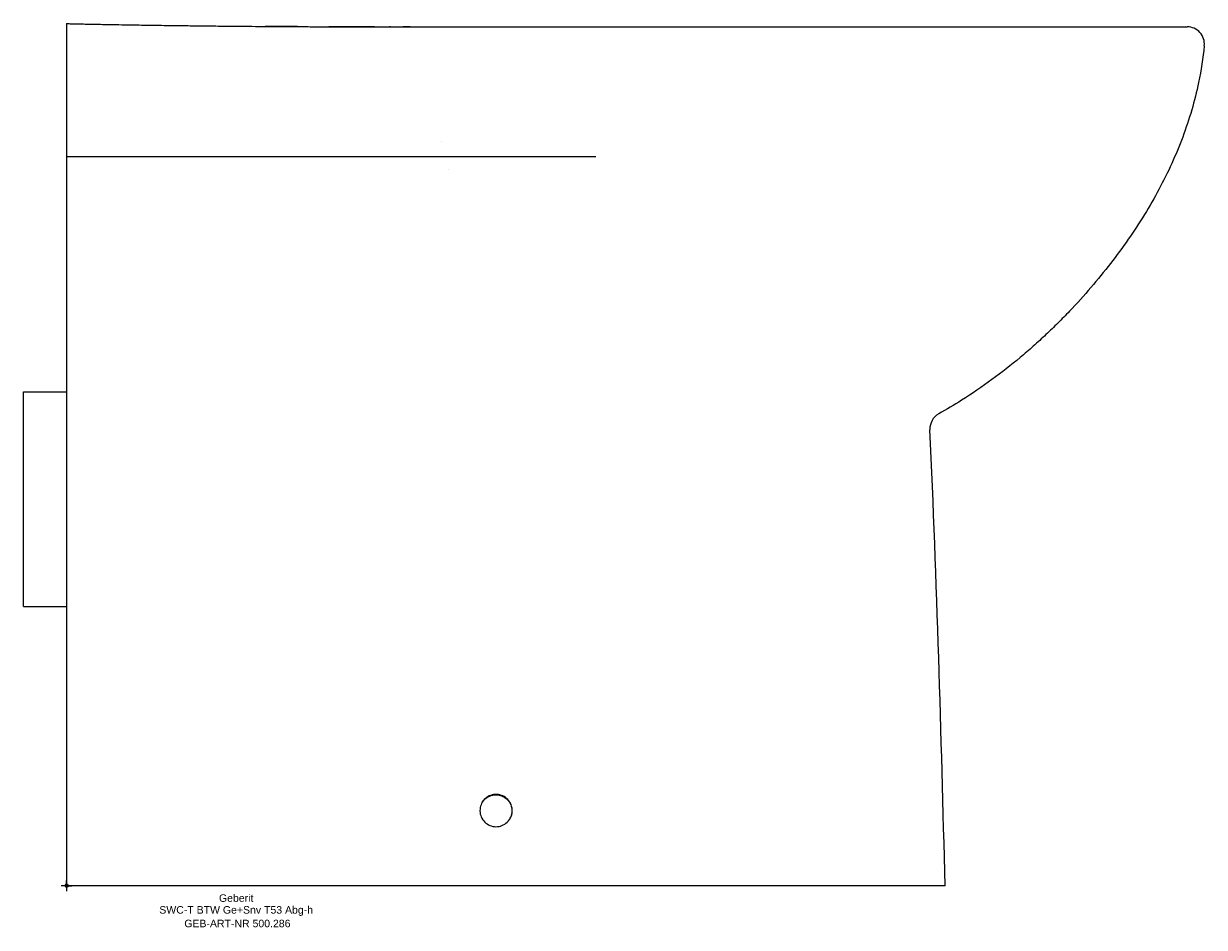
# Model space of a CAD drawing. Header units: millimetres. Extents: x -20 to 530, y -19 to 401.
import ezdxf
from ezdxf.enums import TextEntityAlignment as Align

# ---------------------------------------------------------------- set-up
doc = ezdxf.new("R2010")
doc.units = ezdxf.units.MM
doc.layers.get('0').update_dxf_attribs({"linetype": 'CONTINUOUS'})
for name, color, linetype, lineweight in [('Arbeitspunkt(DIN)', 7, 'CONTINUOUS', 25), ('GEB-ART-NR', 1, 'CONTINUOUS', 18), ('GEB-BEZUG', 2, 'CONTINUOUS', 25), ('GEB-TEXT', 5, 'CONTINUOUS', 18)]:
    doc.layers.add(name, color=color, linetype=linetype, lineweight=lineweight)
doc.layers.add('GEB-KONTUR-A', color=5, linetype='CONTINUOUS')
doc.styles.get("Standard").update_dxf_attribs({"font": 'arial.ttf'})

# ---------------------------------------------------------------- blocks, each defined once
blk = doc.blocks.new('Einfügepunkt')
at = {"layer": 'GEB-BEZUG'}
for p, q in [((-0.71, -0.71), (0.71, 0.71)), ((-0.71, 0.71), (0.71, -0.71))]:
    blk.add_line(p, q, dxfattribs=at)

msp = doc.modelspace()

# ---------------------------------------------------------------- linework, layer by layer
at = {"layer": 'Arbeitspunkt(DIN)', "ltscale": 25}
for q in [(-2.5, 0), (0, 2.5), (0, -2.5), (2.5, 0)]:
    msp.add_line((0, 0), q, dxfattribs=at)
at = {"layer": 'GEB-KONTUR-A', "ltscale": 25}
for p, q in [((0, 401.5), (0, 401.5)), ((0, 399.96), (0, 391.96)), ((0, 346.97), (0, 339.43)), ((174.51, 346.4), (174.51, 346.4)), ((177.99, 333.53), (177.99, 333.53)), ((-20, 230), (0, 230)), ((-20, 130), (0, 130))]:
    msp.add_line(p, q, dxfattribs=at)
for centre, start, end in [((521.85, 392), 354.157, 89.996), ((410.02, 212.75), 119.1751, 182.6507)]:
    msp.add_arc(centre, 8, start, end, dxfattribs=at)
for points, knots in [([(0, 401.5), (0, 401.5), (0, 401.5), (0, 401.5), (0, 401.5), (0.01, 401.5), (0.01, 401.5), (0.01, 401.5), (0.01, 401.5), (0.02, 401.5), (0.03, 401.5), (0.07, 401.5), (0.09, 401.5), (0.18, 401.5), (0.25, 401.49), (0.5, 401.49), (0.68, 401.48), (1.38, 401.47), (1.93, 401.46), (4.57, 401.4), (7.06, 401.35), (12.3, 401.25), (15.07, 401.19), (28.25, 400.95), (39.33, 400.77), (63.06, 400.46), (75.89, 400.32), (98.48, 400.15), (108.26, 400.09), (125.85, 400.03), (133.6, 400.02), (143.74, 400.01), (146.28, 400.01), (151.44, 400.01), (154.1, 400), (156.67, 400)], [0, 0, 0, 0, 0.000075, 0.000075, 0.000226, 0.000226, 0.000827, 0.000827, 0.00203, 0.00203, 0.007131, 0.007131, 0.020737, 0.020737, 0.057018, 0.057018, 0.153784, 0.153784, 0.412101, 0.412101, 1.339092, 1.339092, 2.255605, 2.255605, 5.620273, 5.620273, 9.509115, 9.509115, 12.449946, 12.449946, 14.786286, 14.786286, 15.572518, 15.572518, 16.352034, 16.352034, 16.352034, 16.352034]), ([(0, 401.5), (18.88, 401.08), (36.55, 400.79), (67.75, 400.41), (78.94, 400.3), (100.5, 400.13), (110.95, 400.08), (128.23, 400.03), (135.02, 400.02), (144.25, 400.01), (146.78, 400.01), (151.64, 400.01), (154.01, 400), (157.06, 400), (157.82, 400), (158.81, 400), (159.06, 400), (159.39, 400), (159.48, 400), (159.61, 400), (159.66, 400), (159.74, 400), (159.78, 400), (159.84, 400), (159.85, 400), (159.92, 400), (159.93, 400), (159.94, 400)], [0, 0, 0, 0, 6.124007, 6.124007, 9.512571, 9.512571, 12.64187, 12.64187, 14.705385, 14.705385, 15.483979, 15.483979, 16.179392, 16.179392, 16.40959, 16.40959, 16.486303, 16.486303, 16.51528, 16.51528, 16.530638, 16.530638, 16.546268, 16.546268, 16.558402, 16.558402, 16.596174, 16.596174, 16.596174, 16.596174]), ([(0, 401.5), (1.45, 401.47), (3.31, 401.43), (7.54, 401.34), (9.96, 401.29), (16.24, 401.17), (20.24, 401.1), (32.16, 400.89), (40.29, 400.76), (61.53, 400.47), (74.77, 400.33), (99.26, 400.14), (110.6, 400.08), (127.74, 400.03), (133.54, 400.02), (142.1, 400.01), (144.92, 400.01), (150.69, 400.01), (153.74, 400), (156.67, 400)], [0, 0, 0, 0, 0.807106, 0.807106, 1.657152, 1.657152, 2.936523, 2.936523, 5.427367, 5.427367, 9.43829, 9.43829, 12.832777, 12.832777, 14.59126, 14.59126, 15.463572, 15.463572, 16.353094, 16.353094, 16.353094, 16.353094]), ([(0, 401.5), (0, 401.5), (0, 401.46), (0, 401.25), (0, 400.95), (0, 400.65), (0, 400.35), (0, 400.15), (0, 400.07), (0, 400.01), (0, 399.97), (0, 399.96), (0, 399.96)], [0.0000007, 0.0000007, 0.0000007, 0.0000007, 0.2617992, 0.5235984, 0.654498, 0.7853976, 0.9162973, 0.9490222, 0.9653846, 0.9817471, 0.9981095, 1, 1, 1, 1]), ([(99.99, 400.13), (99.84, 400.13), (99.68, 400.13), (98.45, 400.13), (97.48, 400.14), (95.9, 400.15), (95.09, 400.15), (93.69, 400.16), (93.21, 400.17), (92.64, 400.17), (92.45, 400.17), (92.54, 400.17), (92.83, 400.17), (93.53, 400.17), (94.06, 400.17), (95.65, 400.16), (96.53, 400.15), (98.23, 400.14), (99.17, 400.14), (101.2, 400.13), (102.19, 400.12), (103.04, 400.12), (103.55, 400.11), (104.05, 400.11), (104.99, 400.11), (105.39, 400.11), (106.42, 400.1), (106.88, 400.1), (107.41, 400.1), (107.55, 400.09), (107.38, 400.09), (107.07, 400.1), (106.25, 400.1), (105.67, 400.1), (104.09, 400.11), (103.19, 400.11), (101.63, 400.12), (100.84, 400.12), (99.99, 400.13)], [-2.77311, -2.77311, -2.77311, -2.77311, -2.720145, -2.720145, -2.3577, -2.3577, -2.027437, -2.027437, -1.677645, -1.677645, -1.364593, -1.364593, -1.03124, -1.03124, -0.775358, -0.775358, -0.52196, -0.52196, -0.278137, -0.278137, 0, 0, 0, 0.170064, 0.170064, 0.353603, 0.353603, 0.727659, 0.727659, 1.080374, 1.080374, 1.457516, 1.457516, 1.808584, 1.808584, 2.18074, 2.18074, 2.47013, 2.47013, 2.47013, 2.47013]), ([(123.01, 400.04), (123.52, 400.04), (124.21, 400.04), (125.9, 400.03), (126.97, 400.03), (129.53, 400.03), (131.1, 400.02), (133.55, 400.02), (134.38, 400.02), (135.93, 400.02), (136.65, 400.02), (137.96, 400.02), (138.55, 400.01), (139.57, 400.01), (140.02, 400.01), (141.13, 400.01), (141.77, 400.01), (142.67, 400.01), (142.98, 400.01), (143.31, 400.01), (143.38, 400.01), (143.35, 400.01), (143.26, 400.01), (142.93, 400.01), (142.65, 400.01), (141.86, 400.01), (141.27, 400.01), (139.67, 400.01), (138.55, 400.01), (135.83, 400.02), (134.14, 400.02), (131.45, 400.02), (130.5, 400.03), (128.79, 400.03), (128.03, 400.03), (126.73, 400.03), (126.19, 400.03), (125.29, 400.04), (124.92, 400.04), (124.02, 400.04), (123.51, 400.04), (122.81, 400.04), (122.57, 400.04), (122.25, 400.04), (122.16, 400.04), (122.14, 400.04), (122.14, 400.04), (122.14, 400.04)], [0, 0, 0, 0, 0.364024, 0.364024, 0.782338, 0.782338, 1.293302, 1.293302, 1.54405, 1.54405, 1.759932, 1.759932, 1.938536, 1.938536, 2.082089, 2.082089, 2.318708, 2.318708, 2.510911, 2.510911, 2.668029, 2.668029, 2.828455, 2.828455, 3.033638, 3.033638, 3.332, 3.332, 3.76942, 3.76942, 4.324093, 4.324093, 4.612429, 4.612429, 4.838975, 4.838975, 5.00418, 5.00418, 5.125463, 5.125463, 5.320385, 5.320385, 5.478837, 5.478837, 5.634719, 5.634719, 5.660609, 5.660609, 5.660609, 5.660609]), ([(160, 400), (159.01, 400), (158.12, 400), (157.36, 400), (157.12, 400), (156.89, 400), (156.67, 400)], [0, 0, 0, 0, 0.25, 0.25, 0.25, 0.3303721, 0.3303721, 0.3303721, 0.3303721]), ([(159.77, 400), (159.77, 400), (159.77, 400), (159.77, 400), (159.78, 400), (159.8, 400), (159.79, 400), (159.77, 400), (159.76, 400), (159.74, 400), (159.74, 400), (159.74, 400), (159.74, 400), (159.74, 400), (159.74, 400), (159.73, 400), (159.73, 400), (159.73, 400), (159.73, 400), (159.73, 400), (159.73, 400), (159.73, 400), (159.73, 400), (159.73, 400)], [0.4842, 0.4842, 0.4842, 0.4842, 0.501462, 0.501462, 0.68464, 0.68464, 1.142606, 1.142606, 1.486072, 1.486072, 1.494122, 1.494122, 1.496984, 1.496984, 1.498415, 1.498415, 1.499131, 1.499131, 1.499489, 1.499489, 1.499668, 1.499668, 1.499775, 1.499775, 1.499775, 1.499775]), ([(159.76, 400), (159.76, 400), (159.76, 400), (159.76, 400), (159.92, 400), (160, 400)], [1.7987167, 1.7987167, 1.7987167, 1.7987167, 1.8177252, 1.8177252, 2.1749551, 2.1749551, 2.1749551, 2.1749551]), ([(160, 400), (179.94, 400), (199.88, 400), (219.94, 400), (220.06, 400), (220.18, 400), (240, 400), (259.82, 400), (279.88, 400), (280.12, 400), (285.37, 400), (290.39, 400), (297.91, 400), (300.42, 400), (304.58, 400), (306.25, 400), (308.45, 400), (309, 400), (309.84, 400), (310.14, 400), (320.1, 400), (329.7, 400), (339.62, 400), (339.97, 400), (345.28, 400), (350.22, 400), (358.24, 400), (361.33, 400), (365.82, 400), (367.22, 400), (369.03, 400), (369.44, 400), (374.73, 400), (379.59, 400), (386.86, 400), (389.27, 400), (392.99, 400), (394.29, 400), (396.23, 400), (396.87, 400), (397.51, 400)], [0, 0, 0, 0, 0.25, 0.25, 0.2515077, 0.2515077, 0.2515077, 0.5, 0.5, 0.5030154, 0.5030154, 0.5658894, 0.5658894, 0.5973281, 0.5973281, 0.6181599, 0.6181599, 0.625, 0.625, 0.6287691, 0.6287691, 0.75, 0.75, 0.754523, 0.754523, 0.8173987, 0.8173987, 0.8569657, 0.8569657, 0.875, 0.875, 0.8802766, 0.8802766, 0.9431545, 0.9431545, 0.9745927, 0.9745927, 0.9916081, 0.9916081, 1, 1, 1, 1]), ([(397.52, 400), (414.44, 400), (430.38, 400), (445.2, 400), (445.3, 400), (445.39, 400), (445.49, 400), (452.8, 400), (459.88, 400), (466.44, 400), (466.57, 400), (466.69, 400), (466.82, 400), (473.32, 400), (479.34, 400), (484.86, 400), (485, 400), (485.15, 400), (485.29, 400), (490.75, 400), (495.73, 400), (500.18, 400), (500.32, 400), (500.47, 400), (500.61, 400), (502.89, 400), (505.01, 400), (506.95, 400), (508.73, 400), (510.37, 400), (511.85, 400), (511.97, 400), (512.09, 400), (512.21, 400), (515.23, 400), (517.59, 400), (519.23, 400), (519.31, 400), (519.39, 400), (519.46, 400), (520.28, 400), (520.91, 400), (521.31, 400), (521.51, 400), (521.66, 400), (521.75, 400), (521.79, 400), (521.82, 400), (521.84, 400), (521.85, 400), (521.85, 400), (521.85, 400)], [0.0000078, 0.0000078, 0.0000078, 0.0000078, 0.25, 0.25, 0.25, 0.2515978, 0.2515978, 0.2515978, 0.375, 0.375, 0.375, 0.3773969, 0.3773969, 0.3773969, 0.5, 0.5, 0.5, 0.5031955, 0.5031955, 0.5031955, 0.625, 0.625, 0.625, 0.6289944, 0.6289944, 0.6289944, 0.691894, 0.691894, 0.691894, 0.75, 0.75, 0.75, 0.7547933, 0.7547933, 0.7547933, 0.875, 0.875, 0.875, 0.8805921, 0.8805921, 0.8805921, 0.9434195, 0.9434195, 0.9434195, 0.9747358, 0.9747358, 0.9747358, 0.9903566, 0.9903566, 0.9903566, 0.9999995, 0.9999995, 0.9999995, 0.9999995]), ([(0, 391.96), (0, 389.59), (0, 382.17), (0, 372.22), (0, 362.12), (0, 354.55), (0, 349.49), (0, 346.97)], [0, 0, 0, 0, 0.158084, 0.494793, 0.663147, 0.831502, 1, 1, 1, 1]), ([(529.81, 391.19), (529.22, 385.48), (527.67, 375.45), (524.11, 361.26), (519.91, 348.63), (514.79, 336.28), (508.83, 324.24), (502.07, 312.51), (494.54, 301.02), (486.23, 289.71), (477.13, 278.54), (468.83, 269.34), (461.7, 262.06), (456.1, 256.63), (450.24, 251.27), (442.03, 244.19), (431.07, 235.58), (418.26, 226.82), (409.74, 221.75), (406.12, 219.73)], [0, 0, 0, 0, 0.087788, 0.154294, 0.220801, 0.287307, 0.353813, 0.420319, 0.486826, 0.553332, 0.619838, 0.686344, 0.719598, 0.752851, 0.786104, 0.819357, 0.885863, 0.95237, 1, 1, 1, 1]), ([(0, 339.43), (0, 339.43), (0, 339.33), (0, 338.91), (0, 338.57), (0, 337.57), (0, 336.84), (0, 335.16), (0, 334.21), (0, 332.41), (0, 331.6), (0, 330.06), (0, 329.34), (0, 328.66)], [-1.54305, -1.54305, -1.54305, -1.54305, -1.323481, -1.323481, -1.080119, -1.080119, -0.771469, -0.771469, -0.462859, -0.462859, -0.219524, -0.219524, -0.000003, -0.000003, -0.000003, -0.000003]), ([(0, 328.66), (0, 312.75), (0, 301.18), (0, 287.07), (0, 282.45), (0, 277.57), (0, 272.17), (0, 266.77), (0, 260.87), (0, 254.19), (0, 250.86), (0, 247.33), (0, 243.6), (0, 242.67), (0, 241.73), (0, 240.76), (0, 240.27), (0, 239.78), (0, 239.38), (0, 238.97), (0, 238.66), (0, 238.33), (0, 237.03), (0, 235.58), (0, 234.15), (0, 228.44), (0, 222.97), (0, 217.38)], [0.0000003, 0.0000003, 0.0000003, 0.0000003, 0.4331539, 0.4331539, 0.4331539, 0.5748654, 0.5748654, 0.5748654, 0.716577, 0.716577, 0.716577, 0.7874327, 0.7874327, 0.7874327, 0.8051467, 0.8051467, 0.8051467, 0.8140036, 0.8140036, 0.8140036, 0.8228606, 0.8228606, 0.8228606, 0.8582885, 0.8582885, 0.8582885, 1, 1, 1, 1]), ([(-20, 130), (-20, 130), (-20, 130.41), (-20, 131.96), (-20, 133.11), (-20, 136.92), (-20, 140.34), (-20, 149.99), (-20, 155.76), (-20, 167.71), (-20, 173.85), (-20, 186.15), (-20, 192.29), (-20, 204.24), (-20, 210.01), (-20, 219.66), (-20, 223.08), (-20, 226.89), (-20, 228.04), (-20, 229.59), (-20, 230), (-20, 230)], [-14.021103, -14.021103, -14.021103, -14.021103, -12.948596, -12.948596, -11.874454, -11.874454, -10.196927, -10.196927, -8.53845, -8.53845, -7.010552, -7.010552, -5.482653, -5.482653, -3.824176, -3.824176, -2.146649, -2.146649, -1.072507, -1.072507, 0, 0, 0, 0]), ([(0, 217.38), (0, 181.38), (0, 145.34), (0, 72.89), (0, 36.44), (0, 0)], [0.000003, 0.000003, 0.000003, 0.000003, 10.812852, 10.812852, 21.744115, 21.744115, 21.744115, 21.744115]), ([(192.49, 35), (192.49, 35.98), (192.7, 36.92), (193.32, 38.53), (193.81, 39.36), (195.29, 40.97), (196.22, 41.51), (197.66, 42.18), (198.58, 42.44), (200.66, 42.56), (201.66, 42.37), (203.31, 41.79), (204.15, 41.33), (205.73, 39.97), (206.31, 39.14), (207.1, 37.57), (207.39, 36.64), (207.58, 34.58), (207.42, 33.59), (207.16, 32.76), (206.97, 32.15), (206.7, 31.57), (206.05, 30.52), (205.66, 30.02), (204.48, 28.91), (203.63, 28.35), (201.87, 27.69), (200.96, 27.48), (198.98, 27.5), (197.99, 27.7), (196.22, 28.46), (195.43, 28.96), (194.06, 30.31), (193.49, 31.13), (192.74, 32.91), (192.52, 33.83), (192.49, 34.88), (192.49, 34.94), (192.49, 35)], [-1.763237, -1.763237, -1.763237, -1.763237, -1.643947, -1.643947, -1.518634, -1.518634, -1.367683, -1.367683, -1.176204, -1.176204, -0.967283, -0.967283, -0.746747, -0.746747, -0.509477, -0.509477, -0.262086, -0.262086, 0, 0, 0, 0.190506, 0.190506, 0.369627, 0.369627, 0.621401, 0.621401, 0.816108, 0.816108, 0.991665, 0.991665, 1.138616, 1.138616, 1.278943, 1.278943, 1.397704, 1.397704, 1.40515, 1.40515, 1.40515, 1.40515]), ([(193.48, 38.71), (193.79, 39.24), (194.17, 39.73), (194.6, 40.16), (195.99, 41.55), (197.95, 42.36), (199.91, 42.36), (201.87, 42.36), (203.84, 41.55), (205.22, 40.16), (206.61, 38.77), (207.42, 36.81), (207.42, 34.85), (207.42, 33.56), (207.07, 32.27), (206.43, 31.14)], [0.0858487, 0.0858487, 0.0858487, 0.0858487, 0.125, 0.125, 0.125, 0.25, 0.25, 0.25, 0.375, 0.375, 0.375, 0.5, 0.5, 0.5, 0.5822606, 0.5822606, 0.5822606, 0.5822606]), ([(409.12, 0), (409.12, 0), (408.84, 0), (408.25, 0), (407.65, 0), (406.75, 0), (405.5, 0), (404.6, 0), (403.52, 0), (402.25, 0), (401.77, 0), (401.27, 0), (400.74, 0), (398.79, 0), (396.5, 0), (393.86, 0), (391.23, 0), (388.26, 0), (384.95, 0), (381.66, 0), (378.07, 0), (374.27, 0), (370.45, 0), (366.4, 0), (362.18, 0), (359.18, 0), (356.09, 0), (352.92, 0), (351.66, 0), (350.38, 0), (349.09, 0), (344.61, 0), (340, 0), (335.33, 0), (330.66, 0), (325.92, 0), (321.14, 0), (316.35, 0), (311.53, 0), (306.71, 0), (304.5, 0), (302.24, 0), (300.18, 0), (299.93, 0), (299.68, 0), (299.44, 0), (298.17, 0), (296.96, 0), (295.8, 0), (295.18, 0), (294.57, 0), (293.97, 0), (293.36, 0), (292.75, 0), (292.15, 0), (291.84, 0), (291.54, 0), (291.24, 0), (290.04, 0), (288.87, 0), (287.7, 0), (286.52, 0), (285.35, 0), (284.16, 0), (281.85, 0), (279.46, 0), (277.09, 0), (272.37, 0), (267.66, 0), (262.94, 0), (253.2, 0), (243.46, 0), (233.73, 0), (223.99, 0), (214.15, 0), (204.51, 0), (202.06, 0), (199.62, 0), (197.2, 0), (195.98, 0), (194.74, 0), (193.55, 0), (192.93, 0), (192.32, 0), (191.73, 0), (191.11, 0), (190.5, 0), (189.9, 0), (189.59, 0), (189.29, 0), (188.99, 0), (187.88, 0), (186.81, 0), (185.79, 0), (184.67, 0), (183.6, 0), (182.6, 0), (179.67, 0), (177.22, 0), (175.29, 0), (172.83, 0), (171.2, 0), (170.49, 0), (152.79, 0), (134.87, 0), (116.86, 0), (97.42, 0), (77.88, 0), (58.43, 0), (38.81, 0), (19.27, 0), (0, 0)], [0, 0, 0, 0, 1.462213, 1.462213, 1.462213, 2.925435, 2.925435, 2.925435, 3.988784, 3.988784, 3.988784, 4.388713, 4.388713, 4.388713, 5.869121, 5.869121, 5.869121, 7.348156, 7.348156, 7.348156, 8.820411, 8.820411, 8.820411, 10.298361, 10.298361, 10.298361, 11.347721, 11.347721, 11.347721, 11.767098, 11.767098, 11.767098, 13.227751, 13.227751, 13.227751, 14.687625, 14.687625, 14.687625, 16.151846, 16.151846, 16.151846, 16.822986, 16.822986, 16.822986, 16.904858, 16.904858, 16.904858, 17.325856, 17.325856, 17.325856, 17.54928, 17.54928, 17.54928, 17.780456, 17.780456, 17.780456, 17.898592, 17.898592, 17.898592, 18.367913, 18.367913, 18.367913, 18.843796, 18.843796, 18.843796, 19.772447, 19.772447, 19.772447, 21.620732, 21.620732, 21.620732, 25.436545, 25.436545, 25.436545, 29.250322, 29.250322, 29.250322, 30.218553, 30.218553, 30.218553, 30.709483, 30.709483, 30.709483, 30.964881, 30.964881, 30.964881, 31.230282, 31.230282, 31.230282, 31.367169, 31.367169, 31.367169, 31.872053, 31.872053, 31.872053, 32.427218, 32.427218, 32.427218, 34.037386, 34.037386, 34.037386, 36.087599, 36.087599, 36.087599, 86.519458, 86.519458, 86.519458, 140.955084, 140.955084, 140.955084, 195.849839, 195.849839, 195.849839, 195.849839])]:
    msp.add_open_spline(points, degree=3, knots=knots, dxfattribs=at)
for points in [[(150.8, 400), (150.67, 400), (150.53, 400), (150.4, 400)], [(159.73, 400), (159.82, 400), (159.91, 400), (160, 400)], [(160, 400), (159.95, 400), (159.84, 400), (159.79, 400)], [(246.52, 339.43), (164.35, 339.43), (82.17, 339.43), (0, 339.43)], [(409.12, 0), (407.33, 70.89), (405.3, 141.77), (402.03, 212.38)]]:
    msp.add_open_spline(points, degree=3, dxfattribs=at)

# ---------------------------------------------------------------- block references
at = {"ltscale": 25}
msp.add_blockref('Einfügepunkt', (0, 0), dxfattribs=at)

# ---------------------------------------------------------------- texts
at = {"layer": 'GEB-ART-NR'}
msp.add_text('GEB-ART-NR 500.286', height=3.5, dxfattribs=at).set_placement((79.55, -19.34), align=Align.CENTER)
at = {"layer": 'GEB-TEXT'}
for s, p in [('Geberit', (78.99, -7.5)), ('SWC-T BTW Ge+Snv T53 Abg-h', (78.99, -13))]:
    msp.add_text(s, height=3.5, dxfattribs=at).set_placement(p, align=Align.CENTER)

doc.saveas('drawing.dxf')
